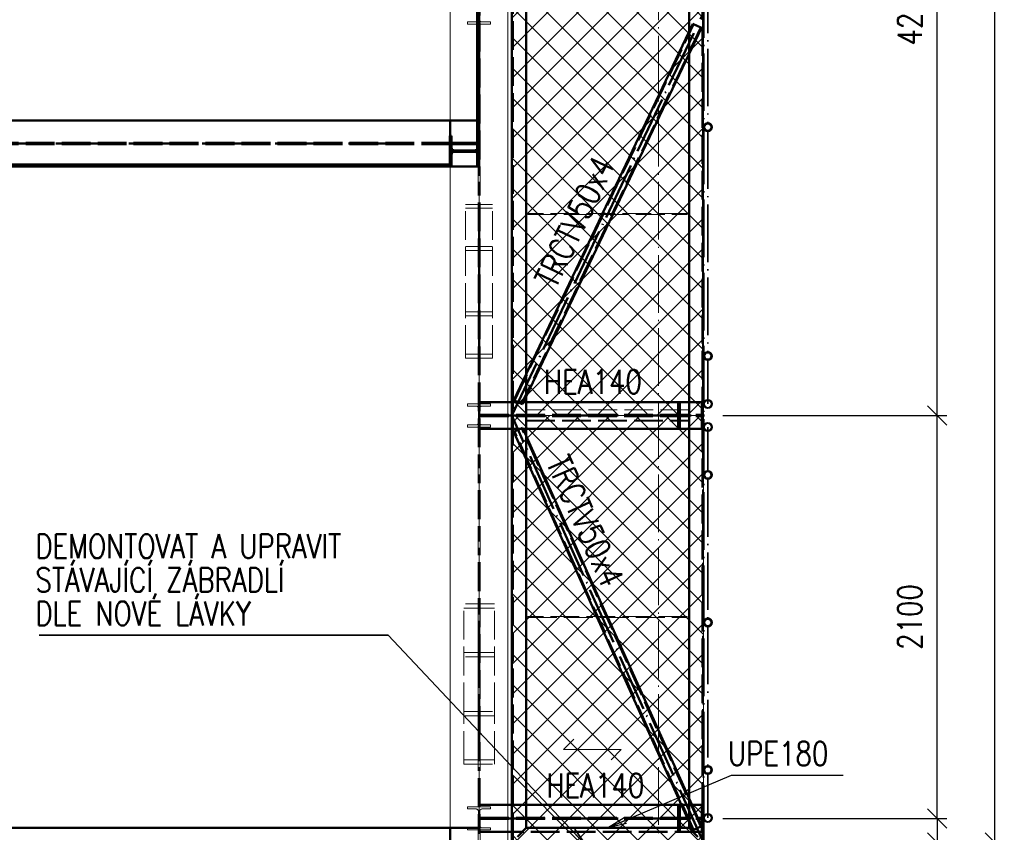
# Paper-space layout 'Layout1' of a CAD drawing. Extents: x -2 to 1243, y -36 to 596.
# Tile 26 of 84: x 274 to 377, y 107 to 192. Entities that reach past the tile are written whole.
import ezdxf

# ---------------------------------------------------------------- set-up
doc = ezdxf.new("R2010")
doc.units = 0
for name, pattern in [('ACAD_ISO02W100', [15, 12, -3]), ('ACAD_ISO04W100', [30.5, 24, -3, 0.5, -3]), ('HP_01_CER_B', [8, 5, -1, 1, -1])]:
    doc.linetypes.add(name, pattern=pattern)
doc.layers.get('0').update_dxf_attribs({"linetype": 'CONTINUOUS'})
doc.layers.get('DEFPOINTS').update_dxf_attribs({"color": 132, "linetype": 'CONTINUOUS'})
for name, color, linetype, lineweight in [('SS_1.ET-HALA_TaO-KCE_VELINU-PRUVLAK', 9, 'CONTINUOUS', 13), ('SS_1.ET-HALA_TaO-RASTR', 7, 'HP_01_CER_B', 13), ('SS_2.ET-HALA_TaO-KCE_VELINU-NADSTAVBA', 72, 'CONTINUOUS', 50), ('SS_2.ET-HALA_TaO-KCE_VELINU-PODLAH.NOSNIK', 212, 'CONTINUOUS', 50), ('SS_2.ET-HALA_TaO-KCE_VELINU-PODLAHA_LEM', 140, 'CONTINUOUS', 50), ('SS_2.ET-HALA_TaO-LAVKA_+8.000m', 134, 'CONTINUOUS', 50), ('SS_2.ET-HALA_TaO-LAVKA_+8.000m-PLECH', 90, 'CONTINUOUS', 13), ('SS_2.ET-HALA_TaO-LAVKA_+8.000m-PLECH-VYZTUHA', 150, 'CONTINUOUS', 13), ('SS_2.ET-HALA_TaO-LAVKA_+8.000m-ZABRADLI', 30, 'CONTINUOUS', 35), ('SS_KOTY', 3, 'CONTINUOUS', 25), ('SS_POPIS_PROFILU', 13, 'CONTINUOUS', 25), ('SS_POPIS_PROFILU_de.', 214, 'CONTINUOUS', 35), ('SS_SRAFY', 8, 'CONTINUOUS', 18)]:
    doc.layers.add(name, color=color, linetype=linetype, lineweight=lineweight)
doc.styles.add('ROMANS', font='romans.shx', dxfattribs={"width": 0.8})
doc.styles.add('romans.shx', font='romans.shx', dxfattribs={"height": 5})
doc.dimstyles.new('A-1_(2.5)_50AS', dxfattribs={"dimtxt": 2.5, "dimasz": 2, "dimexe": 1, "dimexo": 2, "dimgap": 0, "dimtad": 0, "dimdec": 1, "dimlfac": 50, "dimrnd": 1, "dimtxsty": 'ROMANS', "dimblk1": 'OBLIQUE', "dimblk2": 'OBLIQUE', "dimsah": 1, "dimcen": 2, "dimclrd": 256, "dimclre": 256, "dimclrt": 256, "dimadec": 1, "dimazin": 2, "dimtfac": 0.714286, "dimtdec": 1, "dimtmove": 0, "dimatfit": 3, "dimldrblk": 'OPEN', "dimfxl": 1, "dimtvp": 1.142857, "dimtfill": 1, "dimtolj": 1, "dimlwd": -1, "dimlwe": -1, "dimarcsym": 0})
pattern_1 = [(45, (82.1381, 105.12424), (-0.04490128, 0.04490128), [])]

# ---------------------------------------------------------------- blocks, each defined once
blk = doc.blocks.new('_Oblique')
at = {"color": 0, "linetype": 'ByBlock', "lineweight": -2}
blk.add_line((-0.5, -0.5), (0.5, 0.5), dxfattribs=at)
blk = doc.blocks.new('*D38')
at = {"layer": 'DEFPOINTS', "color": 0, "transparency": 16777216}
for p in [(345.54, 472.12, -7720), (375.89, 472.12), (345.54, 106.02, -7720.1)]:
    blk.add_point(p, dxfattribs=at)
at = {"layer": 'SS_KOTY', "transparency": 16777216}
for p, q in [((347.54, 472.12), (376.89, 472.12)), ((375.89, 106.02), (375.89, 472.12)), ((347.54, 106.02), (376.89, 106.02))]:
    blk.add_line(p, q, dxfattribs=at)
at = {"layer": 'SS_KOTY', "transparency": 16777216, "xscale": 2, "yscale": 2, "zscale": 2}
for p, rotation in [((375.89, 472.12), 90), ((375.89, 106.02), 270)]:
    blk.add_blockref('_Oblique', p, dxfattribs=dict(at, rotation=rotation))
at = {"layer": 'SS_KOTY', "transparency": 16777216, "insert": (373.03, 289.07), "char_height": 2.5, "attachment_point": 5, "rotation": 90, "style": 'ROMANS', "bg_fill": 3, "box_fill_scale": 1.1, "bg_fill_color": 256, "bg_fill_true_color": 13158600, "bg_fill_transparency": 0}
blk.add_mtext('\\A1;18305', dxfattribs=at)
blk = doc.blocks.new('_OPEN')
at = {"color": 0, "linetype": 'ByBlock'}
for p, q in [((-1, 0.167), (0, 0)), ((0, 0), (-1, -0.167)), ((0, 0), (-1, 0))]:
    blk.add_line(p, q, dxfattribs=at)
blk = doc.blocks.new('*D40')
at = {"layer": 'DEFPOINTS', "color": 0, "transparency": 16777216}
for p in [(345.54, 108.52, -7723.7), (345.54, 106.02, -7720.1), (369.89, 106.02)]:
    blk.add_point(p, dxfattribs=at)
at = {"layer": 'SS_KOTY', "transparency": 16777216}
for p, q in [((347.54, 108.52), (370.89, 108.52)), ((369.89, 108.52), (369.89, 106.02)), ((347.54, 106.02), (370.89, 106.02)), ((369.89, 106.02), (369.89, 99.17))]:
    blk.add_line(p, q, dxfattribs=at)
at = {"layer": 'SS_KOTY', "transparency": 16777216, "xscale": 2, "yscale": 2, "zscale": 2}
for p, rotation in [((369.89, 108.52), 90), ((369.89, 106.02), 270)]:
    blk.add_blockref('_Oblique', p, dxfattribs=dict(at, rotation=rotation))
at = {"layer": 'SS_KOTY', "transparency": 16777216, "insert": (367.03, 101.6), "char_height": 2.5, "attachment_point": 5, "rotation": 90, "style": 'ROMANS', "bg_fill": 3, "box_fill_scale": 1.1, "bg_fill_color": 256, "bg_fill_true_color": 13158600, "bg_fill_transparency": 0}
blk.add_mtext('\\A1;125', dxfattribs=at)
blk = doc.blocks.new('*D41')
at = {"layer": 'DEFPOINTS', "color": 0, "transparency": 16777216}
for p in [(345.54, 150.52, -7723.7), (369.89, 150.52), (345.54, 108.52, -7723.7)]:
    blk.add_point(p, dxfattribs=at)
at = {"layer": 'SS_KOTY', "transparency": 16777216}
for p, q in [((347.54, 150.52), (370.89, 150.52)), ((369.89, 108.52), (369.89, 150.52)), ((347.54, 108.52), (370.89, 108.52))]:
    blk.add_line(p, q, dxfattribs=at)
at = {"layer": 'SS_KOTY', "transparency": 16777216, "xscale": 2, "yscale": 2, "zscale": 2}
for p, rotation in [((369.89, 150.52), 90), ((369.89, 108.52), 270)]:
    blk.add_blockref('_Oblique', p, dxfattribs=dict(at, rotation=rotation))
at = {"layer": 'SS_KOTY', "transparency": 16777216, "insert": (367.03, 129.52), "char_height": 2.5, "attachment_point": 5, "rotation": 90, "style": 'ROMANS', "bg_fill": 3, "box_fill_scale": 1.1, "bg_fill_color": 256, "bg_fill_true_color": 13158600, "bg_fill_transparency": 0}
blk.add_mtext('\\A1;2100', dxfattribs=at)
blk = doc.blocks.new('*D42')
at = {"layer": 'DEFPOINTS', "color": 0, "transparency": 16777216}
for p in [(345.54, 234.52, -7720), (369.89, 234.52), (345.54, 150.52, -7723.7)]:
    blk.add_point(p, dxfattribs=at)
at = {"layer": 'SS_KOTY', "transparency": 16777216}
for p, q in [((347.54, 234.52), (370.89, 234.52)), ((369.89, 150.52), (369.89, 234.52)), ((347.54, 150.52), (370.89, 150.52))]:
    blk.add_line(p, q, dxfattribs=at)
at = {"layer": 'SS_KOTY', "transparency": 16777216, "xscale": 2, "yscale": 2, "zscale": 2}
for p, rotation in [((369.89, 234.52), 90), ((369.89, 150.52), 270)]:
    blk.add_blockref('_Oblique', p, dxfattribs=dict(at, rotation=rotation))
at = {"layer": 'SS_KOTY', "transparency": 16777216, "insert": (367.03, 192.52), "char_height": 2.5, "attachment_point": 5, "rotation": 90, "style": 'ROMANS', "bg_fill": 3, "box_fill_scale": 1.1, "bg_fill_color": 256, "bg_fill_true_color": 13158600, "bg_fill_transparency": 0}
blk.add_mtext('\\A1;4200', dxfattribs=at)

psp = doc.layouts.get("Layout1")

# ---------------------------------------------------------------- hatches: boundary and pattern name
at = {"layer": 'SS_SRAFY'}
h = psp.add_hatch(dxfattribs=at)
h.set_pattern_fill('ANSI31', color=5, scale=0.02, style=0)
h.set_pattern_definition(pattern_1)
h.paths.add_polyline_path([(319.2781, 179.6842), (319.0981, 179.6842), (319.0981, 176.4842), (319.2781, 176.4842), (319.2781, 177.7242, -0.41421356), (319.5781, 178.0242), (321.6581, 178.0242, -0.41421356), (321.9581, 177.7242), (321.9581, 176.4842), (322.1381, 176.4842), (322.1381, 179.6842), (321.9581, 179.6842), (321.9581, 178.4442, -0.41421356), (321.6581, 178.1442), (319.5781, 178.1442, -0.41421356), (319.2781, 178.4442)], flags=0)

# ---------------------------------------------------------------- linework, layer by layer
at = {"layer": 'SS_1.ET-HALA_TaO-KCE_VELINU-PRUVLAK', "color": 9, "linetype": 'ACAD_ISO04W100', "ltscale": 0.25}
for p, q in [((322.1381, 486.5242), (322.1381, 71.7242)), ((322.1381, 170.1242), (322.1381, 150.5242)), ((322.1381, 128.1242), (322.1381, 108.5242))]:
    psp.add_line(p, q, dxfattribs=at)
at = {"layer": 'SS_1.ET-HALA_TaO-KCE_VELINU-PRUVLAK', "color": 9, "linetype": 'ACAD_ISO02W100', "ltscale": 0.25}
for p, q in [((322.0281, 79.7243), (322.0281, 476.5242)), ((322.2481, 79.7243), (322.2481, 476.5242)), ((321.8331, 191.5442), (320.9381, 191.5442)), ((320.9381, 191.5442), (320.9381, 191.3242)), ((323.3381, 191.3242), (320.9381, 191.3242)), ((323.3381, 191.5442), (322.4431, 191.5442)), ((323.3381, 191.3242), (323.3381, 191.5442)), ((323.5381, 172.5329), (320.7381, 172.5329)), ((320.7381, 161.3329), (320.7381, 172.5329)), ((323.5381, 161.3329), (323.5381, 172.5329)), ((322.0681, 172.12), (320.7381, 172.12)), ((322.0681, 160.92), (322.0681, 172.12)), ((323.5381, 172.12), (322.2081, 172.12)), ((322.2081, 160.92), (322.2081, 172.12)), ((322.0681, 168.1285), (320.7381, 168.1285)), ((323.5381, 167.7156), (320.7381, 167.7156)), ((323.5381, 168.1285), (322.2081, 168.1285)), ((320.7381, 161.3329), (323.5381, 161.3329)), ((320.7381, 160.92), (320.7381, 161.3329)), ((323.5381, 160.92), (323.5381, 161.3329)), ((320.7381, 160.92), (322.0681, 160.92)), ((320.7381, 156.9285), (320.7381, 160.92)), ((322.0681, 156.9285), (322.0681, 160.92)), ((322.2081, 160.92), (323.5381, 160.92)), ((322.2081, 156.9285), (322.2081, 160.92)), ((323.5381, 156.9285), (323.5381, 160.92)), ((320.7381, 156.9285), (322.0681, 156.9285)), ((320.7381, 156.5156), (320.7381, 156.9285)), ((320.7381, 156.5156), (323.5381, 156.5156)), ((322.2081, 156.9285), (323.5381, 156.9285)), ((323.5381, 156.5156), (323.5381, 156.9285)), ((320.9381, 151.7242), (323.3381, 151.7242)), ((320.9381, 151.7242), (320.9381, 151.5042)), ((320.9381, 151.5042), (321.8331, 151.5042)), ((322.0731, 151.2642), (322.0731, 149.7842)), ((322.2031, 149.7842), (322.2031, 151.2642)), ((322.4431, 151.5042), (323.3381, 151.5042)), ((323.3381, 151.5042), (323.3381, 151.7242)), ((321.8331, 149.5442), (320.9381, 149.5442)), ((320.9381, 149.5442), (320.9381, 149.3242)), ((323.3381, 149.3242), (320.9381, 149.3242)), ((323.3381, 149.5442), (322.4431, 149.5442)), ((323.3381, 149.3242), (323.3381, 149.5442)), ((323.7381, 130.877), (320.5381, 130.877)), ((320.5381, 119.677), (320.5381, 130.877)), ((322.0581, 130.4297), (320.5381, 130.4297)), ((322.0581, 119.2297), (322.0581, 130.4297)), ((323.7381, 130.4297), (322.2181, 130.4297)), ((322.2181, 119.2297), (322.2181, 130.4297)), ((323.7381, 119.677), (323.7381, 130.877)), ((322.0581, 125.8188), (320.5381, 125.8188)), ((323.7381, 125.3715), (320.5381, 125.3715)), ((323.7381, 125.8188), (322.2181, 125.8188)), ((320.5381, 119.677), (323.7381, 119.677)), ((320.5381, 119.2297), (320.5381, 119.677)), ((320.5381, 119.2297), (322.0581, 119.2297)), ((320.5381, 114.6188), (320.5381, 119.2297)), ((322.0581, 114.6188), (322.0581, 119.2297)), ((322.2181, 119.2297), (323.7381, 119.2297)), ((322.2181, 114.6188), (322.2181, 119.2297)), ((323.7381, 119.2297), (323.7381, 119.677)), ((323.7381, 114.6188), (323.7381, 119.2297)), ((320.5381, 114.6188), (322.0581, 114.6188)), ((320.5381, 114.1715), (320.5381, 114.6188)), ((320.5381, 114.1715), (323.7381, 114.1715)), ((322.2181, 114.6188), (323.7381, 114.6188)), ((323.7381, 114.1715), (323.7381, 114.6188)), ((320.9381, 109.7242), (323.3381, 109.7242)), ((320.9381, 109.7242), (320.9381, 109.5042)), ((320.9381, 109.5042), (321.8331, 109.5042)), ((322.0731, 109.2642), (322.0731, 107.7842)), ((322.2031, 107.7842), (322.2031, 109.2642)), ((322.4431, 109.5042), (323.3381, 109.5042)), ((323.3381, 109.5042), (323.3381, 109.7242)), ((321.8331, 107.5442), (320.9381, 107.5442)), ((320.9381, 107.5442), (320.9381, 107.3242)), ((323.3381, 107.3242), (320.9381, 107.3242)), ((323.3381, 107.5442), (322.4431, 107.5442)), ((323.3381, 107.3242), (323.3381, 107.5442))]:
    psp.add_line(p, q, dxfattribs=at)
at = {"layer": 'SS_1.ET-HALA_TaO-KCE_VELINU-PRUVLAK', "color": 5, "linetype": 'Continuous', "ltscale": 0.25}
for p, q in [((325.1381, 105.7242), (325.1381, 450.4842)), ((319.1381, 181.2842), (319.1381, 199.7842)), ((319.1381, 107.5242), (319.1381, 176.4842))]:
    psp.add_line(p, q, dxfattribs=at)
at = {"layer": 'SS_1.ET-HALA_TaO-KCE_VELINU-PRUVLAK', "color": 9, "linetype": 'ACAD_ISO02W100', "ltscale": 0.25, "extrusion": (3.13938e-14, -7.57912e-14, -1)}
for centre in [(-321.8331, 191.7842), (-321.8331, 149.7842), (-321.8331, 107.7842)]:
    psp.add_arc(centre, 0.24, 180, 270, dxfattribs=at)
at = {"layer": 'SS_1.ET-HALA_TaO-KCE_VELINU-PRUVLAK', "color": 9, "linetype": 'ACAD_ISO02W100', "ltscale": 0.25, "extrusion": (-7.57912e-14, -3.13938e-14, -1)}
for centre in [(-322.4431, 191.7842), (-322.4431, 149.7842), (-322.4431, 107.7842)]:
    psp.add_arc(centre, 0.24, 270, 0, dxfattribs=at)
at = {"layer": 'SS_1.ET-HALA_TaO-KCE_VELINU-PRUVLAK', "color": 9, "linetype": 'ACAD_ISO02W100', "ltscale": 0.25, "extrusion": (3.13938e-14, 7.57912e-14, -1)}
for centre in [(-321.8331, 151.2642), (-321.8331, 109.2642)]:
    psp.add_arc(centre, 0.24, 90, 180, dxfattribs=at)
at = {"layer": 'SS_1.ET-HALA_TaO-KCE_VELINU-PRUVLAK', "color": 9, "linetype": 'ACAD_ISO02W100', "ltscale": 0.25, "extrusion": (-7.57912e-14, 3.13938e-14, -1)}
for centre in [(-322.4431, 151.2642), (-322.4431, 109.2642)]:
    psp.add_arc(centre, 0.24, 0, 90, dxfattribs=at)
at = {"layer": 'SS_1.ET-HALA_TaO-RASTR', "linetype": 'ACAD_ISO04W100', "ltscale": 0.25}
for p, q in [((322.1381, 46.8653), (322.1381, 524.5623)), ((340.8381, 46.8653), (340.8381, 524.5623))]:
    psp.add_line(p, q, dxfattribs=at)
at = {"layer": 'SS_2.ET-HALA_TaO-KCE_VELINU-NADSTAVBA', "color": 1, "linetype": 'Continuous', "ltscale": 0.25}
for p, q in [((319.0981, 179.6842), (319.2781, 179.6842)), ((319.0981, 179.6842), (319.0981, 176.4842)), ((319.2781, 178.4442), (319.2781, 179.6842)), ((321.9581, 179.6842), (322.1381, 179.6842)), ((321.9581, 179.6842), (321.9581, 178.4442)), ((322.1381, 176.4842), (322.1381, 179.6842)), ((319.2781, 176.4842), (319.2781, 177.7242)), ((321.6581, 178.1442), (319.5781, 178.1442)), ((319.5781, 178.0242), (321.6581, 178.0242)), ((321.9581, 177.7242), (321.9581, 176.4842)), ((319.2781, 176.4842), (319.0981, 176.4842)), ((322.1381, 176.4842), (321.9581, 176.4842))]:
    psp.add_line(p, q, dxfattribs=at)
at = {"layer": 'SS_2.ET-HALA_TaO-KCE_VELINU-NADSTAVBA', "color": 1, "linetype": 'Continuous', "ltscale": 0.25, "extrusion": (0, 0, -1)}
for centre, start, end in [((-319.5781, 178.4442), 270, 0), ((-321.6581, 178.4442), 180, 270)]:
    psp.add_arc(centre, 0.3, start, end, dxfattribs=at)
at = {"layer": 'SS_2.ET-HALA_TaO-KCE_VELINU-NADSTAVBA', "color": 1, "linetype": 'Continuous', "ltscale": 0.25, "extrusion": (1.21266e-13, -5.023e-14, -1)}
psp.add_arc((-319.5781, 177.7242), 0.3, 0, 90, dxfattribs=at)
at = {"layer": 'SS_2.ET-HALA_TaO-KCE_VELINU-NADSTAVBA', "color": 1, "linetype": 'Continuous', "ltscale": 0.25, "extrusion": (-5.023e-14, -1.21266e-13, -1)}
psp.add_arc((-321.6581, 177.7242), 0.3, 90, 180, dxfattribs=at)
at = {"layer": 'SS_2.ET-HALA_TaO-KCE_VELINU-PODLAH.NOSNIK', "color": 1, "linetype": 'Continuous', "ltscale": 0.25}
for p, q in [((255.9381, 181.2842), (319.1381, 181.2842)), ((319.1381, 179.6842), (319.1381, 181.2842)), ((205.4181, 107.5242), (319.1381, 107.5242)), ((319.1381, 105.9242), (319.1381, 107.5242))]:
    psp.add_line(p, q, dxfattribs=at)
at = {"layer": 'SS_2.ET-HALA_TaO-KCE_VELINU-PODLAH.NOSNIK', "color": 3, "linetype": 'ACAD_ISO02W100', "ltscale": 0.25}
for p, q in [((319.1381, 181.2842), (322.0281, 181.2842)), ((319.1381, 176.4842), (319.1381, 179.6842)), ((319.1381, 178.9592), (205.4181, 178.9592)), ((319.1381, 178.8092), (205.4181, 178.8092)), ((319.1967, 178.9592), (319.1381, 178.9592)), ((319.1967, 178.8092), (319.1381, 178.8092)), ((319.2733, 178.9592), (319.1967, 178.9592)), ((319.2733, 178.8092), (319.1967, 178.8092)), ((319.3381, 178.9592), (319.2733, 178.9592)), ((319.3381, 178.8092), (319.2733, 178.8092)), ((322.0281, 178.9592), (319.3381, 178.9592)), ((319.3381, 178.8092), (319.3381, 178.9592)), ((322.0281, 178.8092), (319.3381, 178.8092)), ((321.9581, 176.4842), (319.2781, 176.4842)), ((319.1381, 107.5242), (322.0281, 107.5242))]:
    psp.add_line(p, q, dxfattribs=at)
at = {"layer": 'SS_2.ET-HALA_TaO-KCE_VELINU-PODLAH.NOSNIK', "color": 7, "linetype": 'ACAD_ISO04W100', "ltscale": 0.25}
psp.add_line((322.1381, 178.8842), (202.1381, 178.8842), dxfattribs=at)
at = {"layer": 'SS_2.ET-HALA_TaO-KCE_VELINU-PODLAHA_LEM', "color": 7, "linetype": 'ACAD_ISO04W100', "ltscale": 0.25}
for p, q in [((322.1381, 247.6842), (322.1381, 176.4843)), ((322.1381, 176.4843), (202.1381, 176.4842))]:
    psp.add_line(p, q, dxfattribs=at)
at = {"layer": 'SS_2.ET-HALA_TaO-KCE_VELINU-PODLAHA_LEM', "color": 1, "linetype": 'Continuous', "ltscale": 0.25}
for p, q in [((321.9381, 246.8842), (321.9381, 179.6843)), ((322.1381, 179.6843), (322.1381, 246.8842)), ((321.9381, 179.6843), (321.9581, 179.6843)), ((319.0981, 176.6843), (203.6581, 176.6842)), ((319.0981, 176.4843), (203.6581, 176.4842))]:
    psp.add_line(p, q, dxfattribs=at)
at = {"layer": 'SS_2.ET-HALA_TaO-LAVKA_+8.000m', "color": 1, "linetype": 'Continuous', "ltscale": 0.25}
for p, q in [((325.5381, 106.6053), (325.5381, 318.5242)), ((327.0381, 318.5242), (327.0381, 107.5243)), ((344.0381, 107.5243), (344.0381, 318.5242)), ((344.0381, 190.5372), (335.0081, 171.5742)), ((344.0381, 188.2113), (336.1157, 171.5742)), ((336.0681, 171.4742), (327.0381, 152.5113)), ((334.9605, 171.4742), (327.0381, 154.8372)), ((325.1381, 151.9242), (325.5381, 151.9242)), ((327.0381, 151.9242), (344.0381, 151.9242)), ((325.5381, 149.1242), (325.1381, 149.1242)), ((344.0381, 149.1242), (327.0381, 149.1242)), ((327.0381, 148.4064), (335.502, 129.5742)), ((334.4057, 129.5742), (327.0381, 145.967)), ((344.0381, 108.142), (334.4506, 129.4742)), ((335.547, 129.4742), (344.0381, 110.5814)), ((325.1381, 109.9242), (325.5381, 109.9242)), ((327.0381, 109.9242), (343.2371, 109.9242)), ((325.1381, 107.1242), (325.5381, 107.1242)), ((326.1281, 106.6142), (327.0381, 107.5243)), ((327.0381, 107.5242), (344.0381, 107.5242)), ((344.0381, 107.5242), (344.9481, 106.6142))]:
    psp.add_line(p, q, dxfattribs=at)
at = {"layer": 'SS_2.ET-HALA_TaO-LAVKA_+8.000m', "color": 7, "linetype": 'ACAD_ISO04W100', "ltscale": 0.25}
psp.add_line((325.5381, 106.0242), (325.5381, 318.5242), dxfattribs=at)
at = {"layer": 'SS_2.ET-HALA_TaO-LAVKA_+8.000m', "color": 3, "linetype": 'ACAD_ISO02W100', "ltscale": 0.25}
for p, q in [((325.6481, 106.1343), (325.6481, 318.5242)), ((325.8203, 152.0938), (344.4975, 191.3158)), ((344.4252, 191.3502), (344.0381, 190.5372)), ((335.0081, 171.5742), (334.9605, 171.4742)), ((335.0081, 171.5742), (334.9605, 171.4742)), ((335.0967, 171.5742), (335.0491, 171.4742)), ((335.9795, 171.4742), (336.0271, 171.5742)), ((336.0681, 171.4742), (336.1157, 171.5742)), ((336.1157, 171.5742), (336.0681, 171.4742)), ((327.0381, 154.8372), (325.7481, 152.1282)), ((322.2481, 151.9242), (325.1381, 151.9242)), ((325.5381, 151.9242), (327.0381, 151.9242)), ((325.7481, 152.1282), (325.8203, 152.0938)), ((325.7481, 152.1282), (326.651, 151.6983)), ((325.8203, 152.0938), (326.5787, 151.7327)), ((327.0381, 152.5113), (326.651, 151.6983)), ((342.8781, 149.1242), (342.8781, 151.9242)), ((343.0481, 151.9242), (343.0481, 150.8192)), ((343.0481, 150.2292), (343.0481, 149.1242)), ((325.1381, 149.1242), (322.2481, 149.1242)), ((327.0381, 149.1242), (325.5381, 149.1242)), ((326.6602, 149.2472), (325.7481, 148.8373)), ((327.0381, 145.967), (325.7481, 148.8373)), ((344.4889, 107.3341), (325.8211, 148.8701)), ((326.6602, 149.2472), (327.0381, 148.4064)), ((334.4057, 129.5742), (334.4506, 129.4742)), ((334.4506, 129.4742), (334.4057, 129.5742)), ((334.4934, 129.5742), (334.5383, 129.4742)), ((335.4592, 129.4742), (335.4143, 129.5742)), ((335.502, 129.5742), (335.547, 129.4742)), ((335.547, 129.4742), (335.502, 129.5742)), ((322.2481, 109.9242), (325.1381, 109.9242)), ((325.5381, 109.9242), (327.0381, 109.9242)), ((342.8781, 107.1242), (342.8781, 109.9242)), ((343.0481, 109.9242), (343.0481, 108.8192)), ((343.0481, 108.2292), (343.0481, 107.1242)), ((344.416, 107.3013), (344.0381, 108.142)), ((325.1381, 107.1242), (322.2481, 107.1242)), ((344.416, 107.3013), (344.4889, 107.3341))]:
    psp.add_line(p, q, dxfattribs=at)
at = {"layer": 'SS_2.ET-HALA_TaO-LAVKA_+8.000m', "color": 3, "linetype": 'ACAD_ISO02W100', "ltscale": 0.25, "extrusion": (-7.57912e-14, -3.13938e-14, -1)}
psp.add_arc((-343.2881, 150.8192), 0.24, 270, 0, dxfattribs=at)
at = {"layer": 'SS_2.ET-HALA_TaO-LAVKA_+8.000m', "color": 3, "linetype": 'ACAD_ISO02W100', "ltscale": 0.25, "extrusion": (-1.51582e-13, 6.27875e-14, -1)}
psp.add_arc((-343.2881, 150.2292), 0.24, 0, 90, dxfattribs=at)
at = {"layer": 'SS_2.ET-HALA_TaO-LAVKA_+8.000m', "color": 3, "linetype": 'ACAD_ISO02W100', "ltscale": 0.25, "extrusion": (0, 0, -1)}
psp.add_arc((-343.2881, 108.8192), 0.24, 270, 0, dxfattribs=at)
at = {"layer": 'SS_2.ET-HALA_TaO-LAVKA_+8.000m', "color": 3, "linetype": 'ACAD_ISO02W100', "ltscale": 0.25, "extrusion": (-7.57912e-14, 3.13938e-14, -1)}
psp.add_arc((-343.2881, 108.2292), 0.24, 0, 90, dxfattribs=at)
at = {"layer": 'SS_2.ET-HALA_TaO-LAVKA_+8.000m-PLECH', "color": 7, "linetype": 'Continuous', "ltscale": 0.25}
for p, q in [((325.5381, 150.5242), (325.5381, 234.5242)), ((325.5381, 106.0242), (325.5381, 150.5242))]:
    psp.add_line(p, q, dxfattribs=at)
at = {"layer": 'SS_2.ET-HALA_TaO-LAVKA_+8.000m-PLECH', "color": 7}
for p, q in [((332.013, 116.7681, -7720.1), (330.9523, 115.7075, -7720.1)), ((330.9523, 115.7075, -7720.1), (336.9523, 115.7075, -7720.1)), ((336.9523, 115.7075, -7720.1), (335.8916, 114.6468, -7720.1))]:
    psp.add_line(p, q, dxfattribs=at)
at = {"layer": 'SS_2.ET-HALA_TaO-LAVKA_+8.000m-PLECH-VYZTUHA', "color": 3, "linetype": 'ACAD_ISO02W100', "ltscale": 0.25}
for p, q in [((343.8381, 171.5742), (327.2381, 171.5742)), ((327.2381, 171.5742), (327.2381, 171.4742)), ((327.2381, 171.4742), (343.8381, 171.4742)), ((343.8381, 171.4742), (343.8381, 171.5742)), ((344.0381, 151.1242), (327.0381, 151.1242)), ((327.0381, 150.0442), (344.0381, 150.0442)), ((327.0381, 149.9242), (344.0381, 149.9242)), ((343.8381, 129.5742), (327.2381, 129.5742)), ((327.2381, 129.5742), (327.2381, 129.4742)), ((327.2381, 129.4742), (343.8381, 129.4742)), ((343.8381, 129.4742), (343.8381, 129.5742))]:
    psp.add_line(p, q, dxfattribs=at)
at = {"layer": 'SS_POPIS_PROFILU', "color": 0, "linetype": 'ByBlock'}
for p, q in [((335.5381, 107.5242), (337.2473, 108.615)), ((335.5381, 107.5242), (337.378, 108.3084)), ((337.5087, 108.0017), (335.5381, 107.5242))]:
    psp.add_line(p, q, dxfattribs=at)
at = {"layer": 'SS_POPIS_PROFILU_de.', "color": 0, "linetype": 'ByBlock'}
for p, q in [((333.2536, 105.7242), (331.8839, 107.1816)), ((332.1268, 107.4099), (333.2536, 105.7242))]:
    psp.add_line(p, q, dxfattribs=at)
at = {"layer": 'SS_POPIS_PROFILU_de.', "color": 214}
psp.add_lwpolyline([(333.2536, 105.7242), (312.6552, 127.6413), (276.2743, 127.6413)], dxfattribs=at)

# ---------------------------------------------------------------- texts
at = {"layer": 'SS_POPIS_PROFILU', "color": 13, "style": 'romans.shx', "width": 0.8}
for rotation, p in [(64.536655, (330.1276, 163.6511)), (294.200972, (329.0957, 145.6212))]:
    psp.add_text('TRCTV50x4', height=2.5, rotation=rotation, dxfattribs=at).set_placement(p)
for p in [(328.9062, 152.796), (329.1628, 110.7146)]:
    psp.add_text('HEA140', height=2.5, dxfattribs=at).set_placement(p)
at = {"layer": 'SS_POPIS_PROFILU_de.', "color": 214, "style": 'romans.shx', "width": 0.8}
for s, p in [('DEMONTOVAT A UPRAVIT', (275.8971, 135.6413)), ('STÁVAJÍCÍ ZÁBRADLÍ', (275.8971, 132.1413)), ('DLE NOVÉ LÁVKY', (275.8971, 128.6413))]:
    psp.add_text(s, height=2.5, dxfattribs=at).set_placement(p)

# ---------------------------------------------------------------- dimensions: what is measured, and where the dimension line sits
at = {"layer": 'SS_KOTY'}
dim = psp.add_linear_dim(base=(375.885, 472.1242), p1=(345.5381, 106.0242, -7720.1), p2=(345.5381, 472.1242, -7720), angle=90, dimstyle='A-1_(2.5)_50AS', override={"dimtmove": 1}, dxfattribs=at)
dim.commit()
dim.dimension.update_dxf_attribs({"geometry": '*D38', "text_midpoint": (373.0279, 289.0742)})

# ---------------------------------------------------------------- next in the draw order: dimensions: what is measured, and where the dimension line sits
dim = psp.add_linear_dim(base=(369.885, 106.0242), p1=(345.5381, 108.5242, -7723.7), p2=(345.5381, 106.0242, -7720.1), angle=90, dimstyle='A-1_(2.5)_50AS', dxfattribs=at)
dim.commit()
dim.dimension.update_dxf_attribs({"geometry": '*D40', "text_midpoint": (367.0279, 101.5957)})

# ---------------------------------------------------------------- next in the draw order: dimensions: what is measured, and where the dimension line sits
dim = psp.add_linear_dim(base=(369.885, 150.5242), p1=(345.5381, 108.5242, -7723.7), p2=(345.5381, 150.5242, -7723.7), angle=90, dimstyle='A-1_(2.5)_50AS', override={"dimtmove": 1}, dxfattribs=at)
dim.commit()
dim.dimension.update_dxf_attribs({"geometry": '*D41', "text_midpoint": (367.0279, 129.5242)})

# ---------------------------------------------------------------- next in the draw order: hatches: boundary and pattern name
at = {"layer": 'SS_SRAFY'}
h = psp.add_hatch(dxfattribs=at)
h.set_pattern_fill('ANSI31', color=5, scale=0.02, style=0)
h.set_pattern_definition(pattern_1)
h.paths.add_polyline_path([(345.9831, 144.7692, 1), (345.9831, 143.8792, 1)], flags=0)
h.paths.add_polyline_path([(345.9831, 144.6692, 1), (345.9831, 143.9792, 1)], flags=0)
h = psp.add_hatch(dxfattribs=at)
h.set_pattern_fill('ANSI31', color=5, scale=0.02, style=0)
h.set_pattern_definition(pattern_1)
h.paths.add_polyline_path([(345.9831, 129.3917, 1), (345.9831, 128.5017, 1)], flags=0)
h.paths.add_polyline_path([(345.9831, 129.2917, 1), (345.9831, 128.6017, 1)], flags=0)
h = psp.add_hatch(dxfattribs=at)
h.set_pattern_fill('ANSI31', color=5, scale=0.02, style=0)
h.set_pattern_definition(pattern_1)
h.paths.add_polyline_path([(345.9831, 114.0142, 1), (345.9831, 113.1242, 1)], flags=0)
h.paths.add_polyline_path([(345.9831, 113.9142, 1), (345.9831, 113.2242, 1)], flags=0)
h = psp.add_hatch(dxfattribs=at)
h.set_pattern_fill('ANSI31', color=5, scale=0.02, style=0)
h.set_pattern_definition(pattern_1)
h.paths.add_polyline_path([(345.9831, 109.0142, 1), (345.9831, 108.1242, 1)], flags=0)
h.paths.add_polyline_path([(345.9831, 108.9562, 1), (345.9831, 108.1822, 1)], flags=0)

# ---------------------------------------------------------------- next in the draw order: linework, layer by layer
at = {"layer": 'SS_2.ET-HALA_TaO-LAVKA_+8.000m', "color": 3, "linetype": 'ACAD_ISO02W100', "ltscale": 0.25}
for p, q in [((343.2371, 109.9242), (345.5381, 109.9242)), ((344.0381, 110.5814), (345.3281, 107.7112)), ((345.3681, 109.9242), (345.3681, 108.8192)), ((322.2481, 108.5792), (345.5381, 108.5792)), ((322.2481, 108.4692), (345.5381, 108.4692)), ((345.3681, 108.2292), (345.3681, 107.1242)), ((345.5381, 107.1242), (325.5381, 107.1242)), ((344.416, 107.3013), (345.3281, 107.7112)), ((344.4889, 107.3341), (345.2551, 107.6784))]:
    psp.add_line(p, q, dxfattribs=at)
at = {"layer": 'SS_2.ET-HALA_TaO-LAVKA_+8.000m', "color": 7, "linetype": 'ACAD_ISO04W100', "ltscale": 0.25}
psp.add_line((322.1381, 108.5242), (345.5381, 108.5242), dxfattribs=at)
at = {"layer": 'SS_2.ET-HALA_TaO-LAVKA_+8.000m', "color": 3, "linetype": 'ACAD_ISO02W100', "ltscale": 0.25, "extrusion": (0, 0, -1)}
psp.add_arc((-345.1281, 108.8192), 0.24, 180, 270, dxfattribs=at)
at = {"layer": 'SS_2.ET-HALA_TaO-LAVKA_+8.000m', "color": 3, "linetype": 'ACAD_ISO02W100', "ltscale": 0.25, "extrusion": (3.13938e-14, 7.57912e-14, -1)}
psp.add_arc((-345.1281, 108.2292), 0.24, 90, 180, dxfattribs=at)
at = {"layer": 'SS_2.ET-HALA_TaO-LAVKA_+8.000m-ZABRADLI', "color": 7, "linetype": 'ACAD_ISO04W100', "ltscale": 0.25}
for p, q in [((345.9831, 144.7693), (345.9831, 148.3042)), ((345.9831, 143.8792), (345.9831, 129.3918)), ((345.9831, 128.5017), (345.9831, 114.0143)), ((345.9831, 109.5892), (345.9831, 113.1242))]:
    psp.add_line(p, q, dxfattribs=at)
at = {"layer": 'SS_2.ET-HALA_TaO-LAVKA_+8.000m-ZABRADLI', "color": 1, "linetype": 'Continuous', "ltscale": 0.25}
for centre, radius in [((345.9831, 144.3242), 0.445), ((345.9831, 144.3242), 0.345), ((345.9831, 128.9467), 0.445), ((345.9831, 128.9467), 0.345), ((345.9831, 113.5692), 0.445), ((345.9831, 113.5692), 0.345), ((345.9831, 108.5692), 0.445), ((345.9831, 108.5692), 0.387)]:
    psp.add_circle(centre, radius, dxfattribs=at)
at = {"layer": 'SS_2.ET-HALA_TaO-LAVKA_+8.000m-ZABRADLI', "color": 7, "linetype": 'ACAD_ISO04W100', "ltscale": 0.25, "extrusion": (1, 0, 0)}
psp.add_arc((109.5892, 0, 345.9831), 1.02, 180, 270, dxfattribs=at)
at = {"layer": 'SS_POPIS_PROFILU', "color": 13}
psp.add_lwpolyline([(335.5381, 107.5242), (348.4625, 113.0326), (360.0816, 113.0326)], dxfattribs=at)

# ---------------------------------------------------------------- next in the draw order: texts
at = {"layer": 'SS_POPIS_PROFILU', "color": 13, "style": 'romans.shx', "width": 0.8}
psp.add_text('UPE180', height=2.5, dxfattribs=at).set_placement((348.0854, 114.0326))

# ---------------------------------------------------------------- next in the draw order: dimensions: what is measured, and where the dimension line sits
at = {"layer": 'SS_KOTY'}
dim = psp.add_linear_dim(base=(369.885, 234.5242), p1=(345.5381, 150.5242, -7723.7), p2=(345.5381, 234.5242, -7720), angle=90, dimstyle='A-1_(2.5)_50AS', override={"dimtmove": 1}, dxfattribs=at)
dim.commit()
dim.dimension.update_dxf_attribs({"geometry": '*D42', "text_midpoint": (367.0279, 192.5242)})

# ---------------------------------------------------------------- next in the draw order: hatches: boundary and pattern name
at = {"layer": 'SS_SRAFY'}
h = psp.add_hatch(dxfattribs=at)
h.set_pattern_fill('ANSI37', color=8, scale=0.7, angle=180, style=0)
h.set_pattern_definition([(225, (335.538, 192.5242), (1.57154, -1.57154), []), (315, (335.538, 192.5242), (1.57154, 1.57154), [])])
h.paths.add_polyline_path([(345.5381, 234.5242), (325.5381, 234.5242), (325.5381, 150.5242), (345.5381, 150.5242)], flags=0)
h = psp.add_hatch(dxfattribs=at)
h.set_pattern_fill('ANSI31', color=5, scale=0.02, style=0)
h.set_pattern_definition(pattern_1)
h.paths.add_polyline_path([(345.9831, 181.0359, 1), (345.9831, 180.1459, 1)], flags=0)
h.paths.add_polyline_path([(345.9831, 180.9359, 1), (345.9831, 180.2459, 1)], flags=0)
h = psp.add_hatch(dxfattribs=at)
h.set_pattern_fill('ANSI31', color=5, scale=0.02, style=0)
h.set_pattern_definition(pattern_1)
h.paths.add_polyline_path([(345.9831, 157.1692, 1), (345.9831, 156.2792, 1)], flags=0)
h.paths.add_polyline_path([(345.9831, 157.0692, 1), (345.9831, 156.3792, 1)], flags=0)
h = psp.add_hatch(dxfattribs=at)
h.set_pattern_fill('ANSI31', color=5, scale=0.02, style=0)
h.set_pattern_definition(pattern_1)
h.paths.add_polyline_path([(345.9831, 152.1692, 1), (345.9831, 151.2792, 1)], flags=0)
h.paths.add_polyline_path([(345.9831, 152.1112, 1), (345.9831, 151.3372, 1)], flags=0)
h = psp.add_hatch(dxfattribs=at)
h.set_pattern_fill('ANSI37', color=8, scale=0.7, angle=180, style=0)
h.set_pattern_definition([(225, (335.538, 128.2742), (1.57154, -1.57154), []), (315, (335.538, 128.2742), (1.57154, 1.57154), [])])
h.paths.add_polyline_path([(345.5381, 150.5242), (325.5381, 150.5242), (325.5381, 106.0242), (345.5381, 106.0242)], flags=0)
h = psp.add_hatch(dxfattribs=at)
h.set_pattern_fill('ANSI31', color=5, scale=0.02, style=0)
h.set_pattern_definition(pattern_1)
h.paths.add_polyline_path([(345.9831, 149.7692, 1), (345.9831, 148.8792, 1)], flags=0)
h.paths.add_polyline_path([(345.9831, 149.7112, 1), (345.9831, 148.9372, 1)], flags=0)

# ---------------------------------------------------------------- next in the draw order: linework, layer by layer
at = {"layer": 'SS_2.ET-HALA_TaO-LAVKA_+8.000m', "color": 3, "linetype": 'ACAD_ISO02W100', "ltscale": 0.25}
for p, q in [((345.4281, 318.5242), (345.4281, 106.1343)), ((345.2559, 190.9546), (326.5787, 151.7327)), ((345.3281, 190.9203), (344.0381, 188.2113)), ((345.3281, 190.9203), (344.4252, 191.3502)), ((345.2559, 190.9546), (344.4975, 191.3158)), ((344.0381, 151.9242), (345.5381, 151.9242)), ((345.3681, 151.9242), (345.3681, 150.8192)), ((322.2481, 150.5792), (345.5381, 150.5792)), ((322.2481, 150.4692), (345.5381, 150.4692)), ((345.3681, 150.2292), (345.3681, 149.1242)), ((345.2551, 107.6784), (326.5873, 149.2144)), ((345.5381, 149.1242), (344.0381, 149.1242))]:
    psp.add_line(p, q, dxfattribs=at)
at = {"layer": 'SS_2.ET-HALA_TaO-LAVKA_+8.000m', "color": 7, "linetype": 'ACAD_ISO04W100', "ltscale": 0.25}
for p, q in [((345.5381, 106.0242), (345.5381, 318.5242)), ((325.5381, 150.5242), (345.5381, 192.5242)), ((322.1381, 150.5242), (345.5381, 150.5242)), ((345.5381, 106.0242), (325.5381, 150.5242))]:
    psp.add_line(p, q, dxfattribs=at)
at = {"layer": 'SS_2.ET-HALA_TaO-LAVKA_+8.000m', "color": 1, "linetype": 'Continuous', "ltscale": 0.25}
psp.add_line((345.5381, 150.6242), (345.5381, 150.4242), dxfattribs=at)
at = {"layer": 'SS_2.ET-HALA_TaO-LAVKA_+8.000m', "color": 3, "linetype": 'ACAD_ISO02W100', "ltscale": 0.25, "extrusion": (3.13938e-14, -7.57912e-14, -1)}
psp.add_arc((-345.1281, 150.8192), 0.24, 180, 270, dxfattribs=at)
at = {"layer": 'SS_2.ET-HALA_TaO-LAVKA_+8.000m', "color": 3, "linetype": 'ACAD_ISO02W100', "ltscale": 0.25, "extrusion": (6.27875e-14, 1.51582e-13, -1)}
psp.add_arc((-345.1281, 150.2292), 0.24, 90, 180, dxfattribs=at)
at = {"layer": 'SS_2.ET-HALA_TaO-LAVKA_+8.000m-PLECH', "color": 7, "linetype": 'Continuous', "ltscale": 0.25}
for p, q in [((345.5381, 234.5242), (345.5381, 150.5242)), ((345.5381, 150.5242), (325.5381, 150.5242)), ((345.5381, 150.5242), (345.5381, 106.0242))]:
    psp.add_line(p, q, dxfattribs=at)
at = {"layer": 'SS_2.ET-HALA_TaO-LAVKA_+8.000m-ZABRADLI', "color": 7, "linetype": 'ACAD_ISO04W100', "ltscale": 0.25}
for p, q in [((345.4781, 234.4242), (345.4781, 150.6242)), ((345.9831, 204.0126), (345.9831, 181.0359)), ((345.9831, 180.1459), (345.9831, 157.1693)), ((345.9831, 152.7442), (345.9831, 156.2792)), ((345.4781, 150.4242), (345.4781, 106.0242))]:
    psp.add_line(p, q, dxfattribs=at)
at = {"layer": 'SS_2.ET-HALA_TaO-LAVKA_+8.000m-ZABRADLI', "color": 1, "linetype": 'Continuous', "ltscale": 0.25}
for centre, radius in [((345.9831, 180.5909), 0.445), ((345.9831, 180.5909), 0.345), ((345.9831, 156.7242), 0.445), ((345.9831, 156.7242), 0.345), ((345.9831, 151.7242), 0.445), ((345.9831, 151.7242), 0.387), ((345.9831, 149.3242), 0.445), ((345.9831, 149.3242), 0.387)]:
    psp.add_circle(centre, radius, dxfattribs=at)
at = {"layer": 'SS_2.ET-HALA_TaO-LAVKA_+8.000m-ZABRADLI', "color": 7, "linetype": 'ACAD_ISO04W100', "ltscale": 0.25, "extrusion": (1, 0, 0)}
for centre, start, end in [((152.7442, 0, 345.9831), 180, 270), ((148.3042, 0, 345.9831), 270, 0)]:
    psp.add_arc(centre, 1.02, start, end, dxfattribs=at)

doc.saveas('drawing.dxf')
